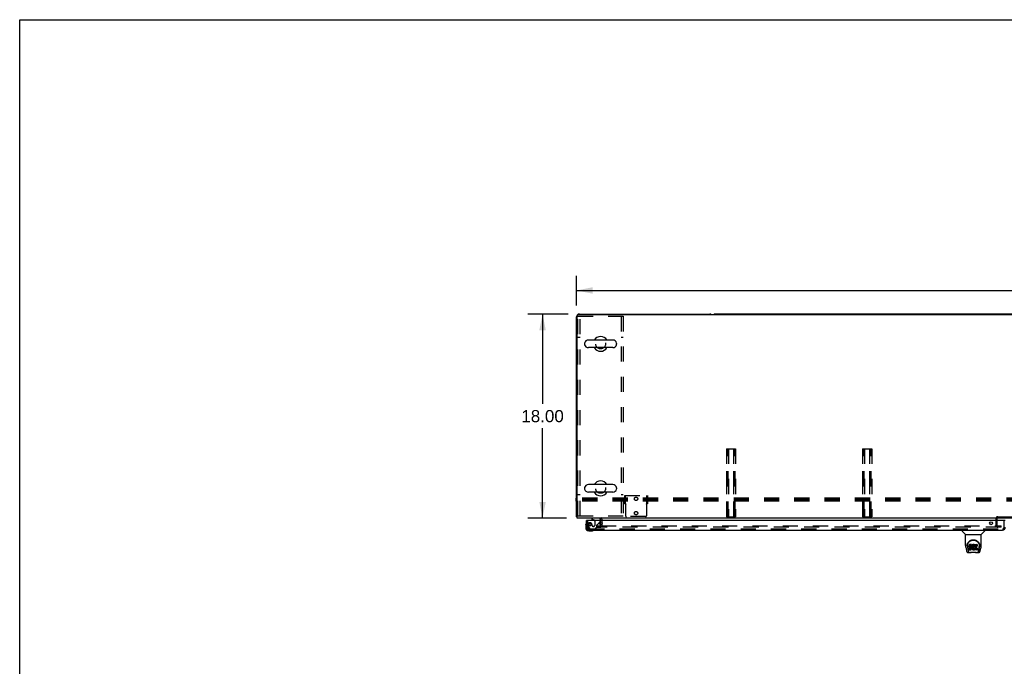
# Model space of a CAD drawing. Header units: inches. Extents: x 0 to 243, y 0 to 157.
# Tile 49 of 69: x 0 to 87, y 100 to 157. Entities that reach past the tile are written whole.
import ezdxf

# ---------------------------------------------------------------- set-up
doc = ezdxf.new("R2010")
doc.units = ezdxf.units.IN
doc.header["$LTSCALE"] = 13.357143
doc.header["$MEASUREMENT"] = 0
doc.linetypes.add('HIDDEN', pattern=[0.2, 0.1, -0.1])
doc.layers.get('0').update_dxf_attribs({"linetype": 'CONTINUOUS'})
for name, color, linetype in [('DEFAULT_2', 8, 'HIDDEN'), ('DIMENSIONS', 7, 'CONTINUOUS'), ('DOOR_3_ASSEMBLY', 7, 'CONTINUOUS')]:
    doc.layers.add(name, color=color, linetype=linetype)
doc.styles.get("Standard").update_dxf_attribs({"font": 'arial.ttf'})
doc.dimstyles.new('DIMSTYLE_1', dxfattribs={"dimtxt": 1.071429, "dimasz": 1.428571, "dimexe": 0.09, "dimexo": 0.07, "dimgap": 0.0375, "dimtad": 0, "dimtih": 1, "dimtoh": 1, "dimzin": 4, "dimdsep": 46, "dimtxsty": 'Standard', "dimblk": '_FILLED', "dimblk1": '_FILLED', "dimblk2": '_FILLED', "dimcen": 0.09, "dimazin": 1, "dimtfac": 1, "dimtdec": 3, "dimtofl": 0, "dimtmove": 0, "dimatfit": 3, "dimldrblk": '_FILLED', "dimfxl": 0, "dimtolj": 1, "dimtzin": 4, "dimarcsym": 0})

# ---------------------------------------------------------------- blocks, each defined once
blk = doc.blocks.new('_FILLED')
at = {"color": 0, "linetype": 'ByBlock'}
blk.add_solid([(0, 0), (-1, 0.2), (-1, -0.2)], dxfattribs=at)
blk = doc.blocks.new('*D1')
at = {"layer": 'DIMENSIONS', "color": 2, "linetype": 'Continuous'}
for p, q in [((49.109, 131.917), (49.109, 134.537)), ((167.109, 131.917), (167.109, 134.537)), ((49.109, 133.251), (105.286, 133.251)), ((167.109, 133.251), (110.933, 133.251))]:
    blk.add_line(p, q, dxfattribs=at)
at = {"layer": 'DIMENSIONS', "color": 2, "linetype": 'Continuous', "xscale": 1.4285714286, "yscale": 1.4285714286, "zscale": 1.4285714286, "rotation": 180}
blk.add_blockref('_FILLED', (49.109, 133.251), dxfattribs=at)
at = {"layer": 'DIMENSIONS', "color": 2, "linetype": 'Continuous', "xscale": 1.4285714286, "yscale": 1.4285714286, "zscale": 1.4285714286}
blk.add_blockref('_FILLED', (167.109, 133.251), dxfattribs=at)
at = {"layer": 'DIMENSIONS', "color": 2, "linetype": 'Continuous', "insert": (108.109, 133.787), "char_height": 1.0714, "width": 4.57647, "attachment_point": 2, "line_spacing_factor": 0.9}
blk.add_mtext('118.00', dxfattribs=at)
blk = doc.blocks.new('*D2')
at = {"layer": 'DIMENSIONS', "color": 2, "linetype": 'Continuous'}
for p, q in [((48.359, 131.167), (44.829, 131.167)), ((46.115, 131.167), (46.115, 123.238)), ((46.115, 113.167), (46.115, 121.095)), ((48.234, 113.167), (44.829, 113.167))]:
    blk.add_line(p, q, dxfattribs=at)
at = {"layer": 'DIMENSIONS', "color": 2, "linetype": 'Continuous', "xscale": 1.4285714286, "yscale": 1.4285714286, "zscale": 1.4285714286}
for p, rotation in [((46.115, 131.167), 90), ((46.115, 113.167), 270)]:
    blk.add_blockref('_FILLED', p, dxfattribs=dict(at, rotation=rotation))
at = {"layer": 'DIMENSIONS', "color": 2, "linetype": 'Continuous', "insert": (46.115, 122.702), "char_height": 1.0714, "width": 3.74403, "attachment_point": 2, "line_spacing_factor": 0.9}
blk.add_mtext('18.00', dxfattribs=at)

msp = doc.modelspace()

# ---------------------------------------------------------------- linework, layer by layer
at = {"color": 7, "linetype": 'Continuous'}
for p, q in [((0, 0), (0, 157.1429)), ((0, 157.1429), (242.8571, 157.1429)), ((49.3595, 131.1667), (60.8595, 131.1667)), ((107.8595, 131.1667), (61.3595, 131.1667)), ((49.1095, 113.2917), (49.1095, 130.9167)), ((49.172, 113.1667), (49.172, 131.0417)), ((166.922, 131.1042), (49.2345, 131.1042)), ((49.8245, 128.5799), (49.8245, 128.5036)), ((52.3145, 128.8759), (50.1545, 128.8759)), ((52.6445, 128.5799), (52.6445, 128.5036)), ((52.3145, 128.2076), (50.1545, 128.2076)), ((49.8245, 115.8299), (49.8245, 115.7536)), ((52.3145, 116.1259), (50.1545, 116.1259)), ((52.6445, 115.8299), (52.6445, 115.7536)), ((49.079, 114.6662), (49.079, 114.9278)), ((49.1095, 114.9278), (49.079, 114.9278)), ((49.1095, 114.9152), (49.079, 114.9152)), ((49.1095, 114.7844), (49.079, 114.7844)), ((49.1095, 114.6662), (49.079, 114.6662)), ((52.3145, 115.4576), (50.1545, 115.4576)), ((49.1095, 113.2917), (49.172, 113.2917)), ((167.047, 113.1667), (49.172, 113.1667)), ((51.2345, 112.9627), (51.2345, 113.0417)), ((51.2345, 112.5797), (51.2345, 112.8457))]:
    msp.add_line(p, q, dxfattribs=at)
for points in [[(49.1408, 113.2696), (49.1334, 113.2723), (49.13, 113.2736), (49.1269, 113.2749), (49.124, 113.2762), (49.1212, 113.2775), (49.1187, 113.2789), (49.1164, 113.2804), (49.1145, 113.2819), (49.113, 113.2834), (49.1117, 113.2849), (49.1107, 113.2865), (49.11, 113.2882), (49.1096, 113.2899), (49.1095, 113.2917)], [(49.1701, 113.2535), (49.168, 113.2557), (49.1656, 113.2577), (49.1627, 113.2597), (49.1595, 113.2616), (49.1561, 113.2634), (49.1523, 113.2651), (49.1485, 113.2667), (49.1446, 113.2682), (49.1408, 113.2696)]]:
    msp.add_lwpolyline(points, dxfattribs=at)
for centre, radius, start, end in [((49.3595, 130.9167), 0.25, 90, 180), ((60.8595, 130.9167), 0.25, 48.595963, 90), ((61.3595, 130.9167), 0.25, 90, 131.404037), ((49.2345, 131.0417), 0.0625, 90, 180), ((49.9814, 128.5799), 0.157, 167.571623, 180), ((50.1545, 128.5417), 0.3342, 90, 167.571623), ((51.2345, 128.5417), 0.655, 30.676047, 149.323953), ((52.3145, 128.5417), 0.3342, 12.428377, 90), ((52.4875, 128.5799), 0.157, 0, 12.428377), ((49.9814, 128.5036), 0.157, 180, 192.428377), ((50.1545, 128.5417), 0.3342, 192.428377, 270), ((51.2345, 128.5417), 0.655, 210.674042, 329.325958), ((52.3145, 128.5417), 0.3342, 270, 347.571623), ((52.4875, 128.5036), 0.157, 347.571623, 360), ((51.2345, 115.7917), 0.655, 30.676047, 149.323953), ((49.9814, 115.8299), 0.157, 167.571623, 180), ((49.9814, 115.7536), 0.157, 180, 192.428377), ((50.1545, 115.7917), 0.3342, 90, 167.571623), ((50.1545, 115.7917), 0.3342, 192.428377, 270), ((52.3145, 115.7917), 0.3342, 12.428377, 90), ((52.3145, 115.7917), 0.3342, 270, 347.571623), ((52.4875, 115.8299), 0.157, 0, 12.428377), ((52.4875, 115.7536), 0.157, 347.571623, 360), ((51.2345, 115.7917), 0.655, 210.674042, 329.325958), ((49.3595, 113.4167), 0.25, 220.76087, 221.393159), ((51.1095, 113.0417), 0.125, 0, 90)]:
    msp.add_arc(centre, radius, start, end, dxfattribs=at)
at = {"layer": 'DEFAULT_2', "color": 8, "linetype": 'HIDDEN'}
for p, q in [((49.2345, 113.3542), (49.2345, 130.9792)), ((49.2345, 130.9792), (53.2345, 130.9792)), ((49.4215, 113.3542), (49.4215, 130.9792)), ((53.0475, 130.9792), (53.0475, 113.3542)), ((53.2345, 130.9792), (53.2345, 113.3542)), ((49.4215, 129.1042), (49.2345, 129.1042)), ((53.2345, 129.1042), (53.0475, 129.1042)), ((62.3282, 119.2917), (62.3282, 113.2917)), ((62.3282, 119.2917), (63.1407, 119.2917)), ((62.3682, 113.2917), (62.3682, 119.2917)), ((62.4757, 113.2917), (62.4757, 119.2917)), ((62.5157, 119.2917), (62.5157, 113.2917)), ((62.9532, 119.2917), (62.9532, 113.2917)), ((62.9932, 113.2917), (62.9932, 119.2917)), ((63.1007, 113.2917), (63.1007, 119.2917)), ((63.1407, 119.2917), (63.1407, 113.2917)), ((74.3282, 119.2917), (74.3282, 113.2917)), ((74.3282, 119.2917), (75.1407, 119.2917)), ((74.3682, 113.2917), (74.3682, 119.2917)), ((74.4757, 113.2917), (74.4757, 119.2917)), ((74.5157, 119.2917), (74.5157, 113.2917)), ((74.9532, 119.2917), (74.9532, 113.2917)), ((74.9932, 113.2917), (74.9932, 119.2917)), ((75.1007, 113.2917), (75.1007, 119.2917)), ((75.1407, 119.2917), (75.1407, 113.2917)), ((131.0975, 114.8095), (49.079, 114.8095)), ((131.0975, 114.6787), (49.079, 114.6787)), ((131.0975, 114.9278), (49.1095, 114.9278)), ((131.0975, 114.9152), (49.1095, 114.9152)), ((131.0975, 114.7844), (49.1095, 114.7844)), ((131.0975, 114.6662), (49.1095, 114.6662)), ((49.4215, 115.2292), (49.2345, 115.2292)), ((53.2345, 115.2292), (53.0475, 115.2292)), ((53.3595, 114.4217), (53.3595, 115.1717)), ((53.3595, 115.1717), (55.3595, 115.1717)), ((53.3595, 114.9447), (53.4375, 114.9447)), ((53.3595, 114.6487), (53.4375, 114.6487)), ((53.4375, 114.4217), (53.4375, 115.1717)), ((55.2815, 115.1717), (55.2815, 114.4217)), ((55.3595, 114.9447), (55.2815, 114.9447)), ((55.3595, 114.6487), (55.2815, 114.6487)), ((55.3595, 115.1717), (55.3595, 114.4217)), ((53.3595, 114.4217), (53.4105, 114.4217)), ((53.4105, 114.4217), (53.4633, 114.4217)), ((53.4231, 114.4073), (53.4268, 114.4019)), ((53.4345, 114.3915), (53.4345, 113.3817)), ((55.2556, 114.4217), (55.3084, 114.4217)), ((55.2845, 114.3915), (55.2845, 113.3817)), ((55.3595, 114.4217), (55.3084, 114.4217)), ((49.2345, 113.3542), (53.2345, 113.3542)), ((51.2345, 112.8457), (51.2345, 112.9627)), ((51.3595, 112.5417), (51.3595, 113.0417)), ((55.2045, 113.3017), (53.5145, 113.3017)), ((62.3282, 113.2917), (63.1407, 113.2917)), ((74.3282, 113.2917), (75.1407, 113.2917)), ((86.1095, 112.5292), (86.1095, 113.1377)), ((86.2135, 112.5292), (86.2135, 113.1377)), ((86.2635, 113.2917), (89.4555, 113.2917)), ((86.2635, 113.1877), (89.4555, 113.1877)), ((50.922, 112.3542), (50.922, 112.4792)), ((50.922, 112.4792), (51.2383, 112.4792)), ((50.922, 112.3542), (51.2383, 112.3542)), ((51.2345, 112.5417), (51.2345, 112.5797)), ((51.2657, 112.4792), (86.547, 112.4792)), ((86.547, 112.3542), (51.2657, 112.3542)), ((86.547, 112.3542), (86.547, 112.4792))]:
    msp.add_line(p, q, dxfattribs=at)
for points in [[(53.4105, 114.4217), (53.4127, 114.4197), (53.4147, 114.4178), (53.4164, 114.4159), (53.418, 114.4141), (53.4194, 114.4124), (53.4207, 114.4107), (53.4219, 114.409), (53.4231, 114.4073)], [(53.4268, 114.4019), (53.4283, 114.3998), (53.4298, 114.3976), (53.4314, 114.3955), (53.4329, 114.3935), (53.4345, 114.3915)], [(53.4633, 114.4217), (53.4628, 114.4194), (53.462, 114.4171), (53.4611, 114.4151), (53.4599, 114.4131), (53.4584, 114.4111), (53.4567, 114.4092), (53.4549, 114.4075), (53.453, 114.4059), (53.4508, 114.4043), (53.4486, 114.4026), (53.4461, 114.4009), (53.4436, 114.3992), (53.4411, 114.3973), (53.4387, 114.3954), (53.4365, 114.3935), (53.4345, 114.3915)], [(55.2556, 114.4217), (55.2561, 114.4194), (55.2569, 114.4171), (55.2579, 114.415), (55.2591, 114.413), (55.2606, 114.411), (55.2623, 114.4092), (55.2641, 114.4075), (55.266, 114.4059), (55.2681, 114.4043), (55.2704, 114.4026)], [(55.2704, 114.4026), (55.2753, 114.3992), (55.2778, 114.3973), (55.2802, 114.3954), (55.2824, 114.3935), (55.2845, 114.3915)], [(55.2931, 114.4033), (55.2915, 114.401), (55.2898, 114.3986), (55.288, 114.3961), (55.2862, 114.3938), (55.2845, 114.3915)], [(55.3084, 114.4217), (55.3059, 114.4194), (55.3037, 114.4172), (55.3018, 114.4151), (55.3001, 114.4131), (55.2986, 114.4112), (55.2972, 114.4092), (55.2959, 114.4074), (55.2931, 114.4033)]]:
    msp.add_lwpolyline(points, dxfattribs=at)
for centre, radius in [((51.2345, 128.5417), 0.4375), ((51.2345, 115.7917), 0.4375), ((54.3595, 114.8717), 0.148), ((54.3595, 113.6117), 0.148)]:
    msp.add_circle(centre, radius, dxfattribs=at)
for centre, radius, start, end in [((51.1095, 113.0417), 0.25, 0, 49.23913), ((53.5145, 113.3817), 0.08, 180, 270), ((55.2045, 113.3817), 0.08, 270, 360), ((86.2635, 113.1377), 0.154, 90, 180), ((86.2635, 113.1377), 0.05, 90, 180), ((51.172, 112.5417), 0.1875, 270, 360), ((51.172, 112.5417), 0.0625, 270, 360), ((86.2635, 112.5292), 0.154, 180, 270), ((86.2635, 112.5292), 0.05, 180, 270)]:
    msp.add_arc(centre, radius, start, end, dxfattribs=at)
at = {"layer": 'DOOR_3_ASSEMBLY', "color": 3, "linetype": 'Continuous'}
for p, q in [((49.9845, 112.3552), (49.9845, 112.9627)), ((86.902, 112.9627), (50.0045, 112.9627)), ((50.231, 112.1087), (86.6755, 112.1087))]:
    msp.add_line(p, q, dxfattribs=at)
at = {"layer": 'DOOR_3_ASSEMBLY', "color": 7, "linetype": 'Continuous'}
for p, q in [((50.0045, 112.9627), (49.9845, 112.9627)), ((50.4265, 113.1667), (50.4265, 113.1277)), ((50.4265, 113.1277), (50.6646, 112.9897)), ((51.2135, 112.9627), (51.2135, 113.0097)), ((49.9245, 112.5681), (49.9274, 112.606)), ((49.9245, 112.5681), (49.9245, 112.3117)), ((49.9711, 112.7036), (49.9695, 112.697)), ((49.9845, 112.3552), (49.9845, 112.3117)), ((50.1875, 112.0487), (50.4438, 112.0487)), ((50.4817, 112.0516), (50.4438, 112.0487)), ((50.5727, 112.0937), (50.5794, 112.0954)), ((51.1036, 112.7358), (51.1842, 112.8164)), ((83.1055, 112.1087), (83.1055, 112.0463)), ((85.1134, 112.1087), (85.1134, 112.0463)), ((83.4147, 111.7208), (83.1171, 112.0185)), ((83.4205, 110.743), (83.4205, 111.715)), ((83.4205, 111.715), (84.7984, 111.715)), ((84.7984, 110.7438), (84.7984, 111.715)), ((84.8042, 111.7208), (85.1019, 112.0185)), ((83.4356, 110.6001), (83.5007, 110.2948)), ((83.5457, 110.7742), (83.5446, 110.7111)), ((83.5825, 110.7013), (83.5825, 110.678)), ((83.5917, 110.5802), (83.649, 110.2873)), ((83.7251, 110.7466), (83.7234, 110.723)), ((83.7234, 110.6562), (83.7234, 110.723)), ((83.7251, 110.6798), (83.7234, 110.6562)), ((83.7234, 110.6562), (83.7241, 110.6323)), ((83.7241, 110.6323), (83.7281, 110.6088)), ((83.7303, 110.77), (83.7251, 110.7466)), ((83.7251, 110.6798), (83.7251, 110.7466)), ((83.7303, 110.7032), (83.7251, 110.6798)), ((83.7259, 110.3703), (83.7259, 110.512)), ((83.7281, 110.6088), (83.7364, 110.5865)), ((83.7396, 110.7925), (83.7303, 110.77)), ((83.7303, 110.7032), (83.7303, 110.77)), ((83.7396, 110.7257), (83.7303, 110.7032)), ((83.7896, 110.4502), (83.7303, 110.4497)), ((83.7896, 110.517), (83.7305, 110.5165)), ((83.7305, 110.4497), (83.7305, 110.5165)), ((83.7307, 110.3655), (83.8747, 110.3655)), ((83.7364, 110.5865), (83.7492, 110.5663)), ((83.7532, 110.8122), (83.7396, 110.7925)), ((83.7396, 110.7257), (83.7396, 110.7925)), ((83.7532, 110.7454), (83.7396, 110.7257)), ((83.7492, 110.5663), (83.7656, 110.549)), ((83.7618, 110.8202), (83.7532, 110.8122)), ((83.7532, 110.7454), (83.7532, 110.8122)), ((83.7618, 110.7533), (83.7532, 110.7454)), ((83.7714, 110.8267), (83.7618, 110.8202)), ((83.7618, 110.7533), (83.7618, 110.8202)), ((83.7714, 110.7599), (83.7618, 110.7533)), ((83.7656, 110.549), (83.7854, 110.5359)), ((83.793, 110.8364), (83.7714, 110.8267)), ((83.7714, 110.7599), (83.7714, 110.8267)), ((83.793, 110.7696), (83.7714, 110.7599)), ((83.7854, 110.5359), (83.7966, 110.5317)), ((83.8505, 110.5173), (83.7896, 110.517)), ((83.7896, 110.4502), (83.7896, 110.517)), ((83.8505, 110.4505), (83.7896, 110.4502)), ((83.8164, 110.8438), (83.793, 110.8364)), ((83.793, 110.7696), (83.793, 110.8364)), ((83.8164, 110.777), (83.793, 110.7696)), ((83.7944, 110.6445), (83.7951, 110.6595)), ((83.7951, 110.6369), (83.7944, 110.6445)), ((83.7951, 110.6595), (83.7971, 110.6745)), ((83.7951, 110.6369), (83.7951, 110.6595)), ((83.7974, 110.6298), (83.7951, 110.6369)), ((83.7966, 110.5317), (83.8083, 110.5297)), ((83.7971, 110.6745), (83.8003, 110.6812)), ((83.7974, 110.6298), (83.7974, 110.6745)), ((83.8019, 110.6238), (83.7974, 110.6298)), ((83.8003, 110.6812), (83.806, 110.6861)), ((83.8019, 110.6238), (83.8019, 110.6826)), ((83.8081, 110.6193), (83.8019, 110.6238)), ((83.806, 110.6861), (83.8204, 110.6905)), ((83.8081, 110.6861), (83.8075, 110.6865)), ((83.8081, 110.6193), (83.8081, 110.6861)), ((83.8225, 110.6821), (83.8081, 110.6861)), ((83.8225, 110.6153), (83.8081, 110.6193)), ((83.8083, 110.5297), (83.8558, 110.5292)), ((83.8164, 110.777), (83.8164, 110.8438)), ((83.956, 110.8438), (83.8164, 110.8438)), ((83.956, 110.777), (83.8164, 110.777)), ((83.8204, 110.6905), (83.8352, 110.6917)), ((83.8465, 110.6829), (83.8225, 110.6821)), ((83.8225, 110.6153), (83.8225, 110.6821)), ((83.8465, 110.6161), (83.8225, 110.6153)), ((83.8352, 110.6917), (83.9481, 110.6917)), ((83.8465, 110.6161), (83.8465, 110.6829)), ((83.8705, 110.6817), (83.8465, 110.6829)), ((83.8705, 110.6148), (83.8465, 110.6161)), ((83.8657, 110.5185), (83.8505, 110.5173)), ((83.8505, 110.4505), (83.8505, 110.5173)), ((83.8657, 110.4517), (83.8505, 110.4505)), ((83.8558, 110.5292), (83.8633, 110.5285)), ((83.8633, 110.5285), (83.8703, 110.5261)), ((83.8721, 110.5219), (83.8657, 110.5185)), ((83.8657, 110.4517), (83.8657, 110.5185)), ((83.8721, 110.4551), (83.8657, 110.4517)), ((83.8703, 110.5261), (83.8763, 110.5215)), ((83.8705, 110.6148), (83.8705, 110.6817)), ((83.894, 110.6766), (83.8705, 110.6817)), ((83.894, 110.6098), (83.8705, 110.6148)), ((83.8737, 110.5235), (83.8721, 110.5219)), ((83.8721, 110.4551), (83.8721, 110.5219)), ((83.8776, 110.4604), (83.8721, 110.4551)), ((83.8747, 110.3655), (83.8867, 110.3671)), ((83.8763, 110.5215), (83.8813, 110.5156)), ((83.8776, 110.4604), (83.8776, 110.52)), ((83.8869, 110.4724), (83.8776, 110.4604)), ((83.8813, 110.5156), (83.8878, 110.502)), ((83.8867, 110.3671), (83.8978, 110.3711)), ((83.8869, 110.4724), (83.8869, 110.5039)), ((83.8894, 110.4793), (83.8869, 110.4724)), ((83.8878, 110.502), (83.8902, 110.4869)), ((83.8894, 110.4793), (83.8894, 110.4916)), ((83.8902, 110.4869), (83.8894, 110.4793)), ((83.894, 110.6098), (83.894, 110.6766)), ((83.9049, 110.6717), (83.894, 110.6766)), ((83.9049, 110.6049), (83.894, 110.6098)), ((83.8978, 110.3711), (83.9177, 110.3849)), ((83.9049, 110.6049), (83.9049, 110.6717)), ((83.9147, 110.6649), (83.9049, 110.6717)), ((83.9147, 110.598), (83.9049, 110.6049)), ((83.9147, 110.598), (83.9147, 110.6649)), ((83.932, 110.648), (83.9147, 110.6649)), ((83.932, 110.5812), (83.9147, 110.598)), ((83.9177, 110.3849), (83.9347, 110.4018)), ((83.932, 110.5812), (83.932, 110.648)), ((83.945, 110.628), (83.932, 110.648)), ((83.945, 110.5612), (83.932, 110.5812)), ((83.9347, 110.4018), (83.9414, 110.4118)), ((83.9414, 110.4118), (83.9467, 110.4225)), ((83.945, 110.5612), (83.945, 110.628)), ((83.9545, 110.6058), (83.945, 110.628)), ((83.9545, 110.539), (83.945, 110.5612)), ((83.9467, 110.4225), (83.9554, 110.4449)), ((83.9481, 110.6917), (83.9537, 110.6922)), ((83.9537, 110.6922), (83.9555, 110.6975)), ((83.9545, 110.539), (83.9545, 110.6058)), ((83.9555, 110.602), (83.9545, 110.6058)), ((83.9607, 110.5159), (83.9545, 110.539)), ((83.9554, 110.4449), (83.9616, 110.4681)), ((83.9555, 110.6975), (83.9567, 110.7104)), ((83.9601, 110.6798), (83.9555, 110.6354)), ((83.9555, 110.5686), (83.9555, 110.6354)), ((83.9601, 110.613), (83.9555, 110.5686)), ((83.9555, 110.5686), (83.9564, 110.5464)), ((83.9577, 110.8009), (83.956, 110.8438)), ((83.956, 110.777), (83.956, 110.8438)), ((83.9577, 110.7341), (83.956, 110.777)), ((83.9564, 110.5464), (83.9596, 110.5243)), ((83.9567, 110.7104), (83.9577, 110.7341)), ((83.9577, 110.7341), (83.9577, 110.8009)), ((83.9596, 110.5243), (83.9641, 110.5024)), ((83.9643, 110.7017), (83.9601, 110.6798)), ((83.9601, 110.613), (83.9601, 110.6798)), ((83.9643, 110.6349), (83.9601, 110.613)), ((83.9632, 110.492), (83.9607, 110.5159)), ((83.9616, 110.4681), (83.9632, 110.492)), ((83.9632, 110.492), (83.9632, 110.5066)), ((83.9641, 110.5024), (83.9712, 110.4813)), ((83.9703, 110.7231), (83.9643, 110.7017)), ((83.9643, 110.6349), (83.9643, 110.7017)), ((83.9703, 110.6563), (83.9643, 110.6349)), ((83.9789, 110.7437), (83.9703, 110.7231)), ((83.9703, 110.6563), (83.9703, 110.7231)), ((83.9789, 110.6769), (83.9703, 110.6563)), ((83.9712, 110.4813), (83.9925, 110.442)), ((83.9897, 110.7633), (83.9789, 110.7437)), ((83.9789, 110.6769), (83.9789, 110.7437)), ((83.9897, 110.6964), (83.9789, 110.6769)), ((84.0026, 110.7814), (83.9897, 110.7633)), ((83.9897, 110.6964), (83.9897, 110.7633)), ((84.0026, 110.7146), (83.9897, 110.6964)), ((83.9925, 110.442), (84.0051, 110.4236)), ((84.0173, 110.7981), (84.0026, 110.7814)), ((84.0026, 110.7146), (84.0026, 110.7814)), ((84.0173, 110.7313), (84.0026, 110.7146)), ((84.0051, 110.4236), (84.0198, 110.407)), ((84.0336, 110.8134), (84.0173, 110.7981)), ((84.0173, 110.7313), (84.0173, 110.7981)), ((84.0336, 110.7466), (84.0173, 110.7313)), ((84.0198, 110.407), (84.0363, 110.392)), ((84.0257, 110.5843), (84.0249, 110.5573)), ((84.0249, 110.5573), (84.0262, 110.5441)), ((84.0289, 110.611), (84.0257, 110.5843)), ((84.0262, 110.5441), (84.0262, 110.5843)), ((84.0262, 110.5441), (84.0293, 110.5313)), ((84.028, 110.6036), (84.0293, 110.5981)), ((84.0327, 110.6236), (84.0289, 110.611)), ((84.0293, 110.5313), (84.0293, 110.5981)), ((84.0293, 110.5981), (84.0395, 110.5733)), ((84.0293, 110.5313), (84.0395, 110.5065)), ((84.0385, 110.6355), (84.0327, 110.6236)), ((84.0518, 110.8264), (84.0336, 110.8134)), ((84.0336, 110.7466), (84.0336, 110.8134)), ((84.0518, 110.7596), (84.0336, 110.7466)), ((84.0363, 110.392), (84.0539, 110.3782)), ((84.0526, 110.6587), (84.0385, 110.6355)), ((84.0395, 110.5065), (84.0395, 110.5733)), ((84.0395, 110.5733), (84.0528, 110.5501)), ((84.0395, 110.5065), (84.0528, 110.4833)), ((84.0722, 110.8352), (84.0518, 110.8264)), ((84.0518, 110.7596), (84.0518, 110.8264)), ((84.0722, 110.7684), (84.0518, 110.7596)), ((84.0609, 110.669), (84.0526, 110.6587)), ((84.0528, 110.4833), (84.0528, 110.5501)), ((84.0528, 110.5501), (84.0616, 110.5401)), ((84.0528, 110.4833), (84.0616, 110.4733)), ((84.0539, 110.3782), (84.0637, 110.3731)), ((84.0716, 110.6765), (84.0609, 110.669)), ((84.0616, 110.4733), (84.0616, 110.5401)), ((84.0616, 110.5401), (84.0717, 110.5313)), ((84.0616, 110.4733), (84.0717, 110.4644)), ((84.0637, 110.3731), (84.0742, 110.3695)), ((84.0966, 110.6871), (84.0716, 110.6765)), ((84.0717, 110.4644), (84.0717, 110.5313)), ((84.0717, 110.5313), (84.0828, 110.5239)), ((84.0717, 110.4644), (84.0828, 110.457)), ((84.0941, 110.8401), (84.0722, 110.8352)), ((84.0722, 110.7684), (84.0722, 110.8352)), ((84.0941, 110.7733), (84.0722, 110.7684)), ((84.0742, 110.3695), (84.096, 110.3638)), ((84.0828, 110.457), (84.0828, 110.5239)), ((84.0828, 110.5239), (84.0952, 110.519)), ((84.0828, 110.457), (84.0952, 110.4522)), ((84.1162, 110.8423), (84.0941, 110.8401)), ((84.0941, 110.7733), (84.0941, 110.8401)), ((84.1162, 110.7755), (84.0941, 110.7733)), ((84.0952, 110.4522), (84.0952, 110.519)), ((84.0952, 110.519), (84.1084, 110.5167)), ((84.0952, 110.4522), (84.1084, 110.4499)), ((84.096, 110.3638), (84.118, 110.3613)), ((84.1094, 110.6904), (84.0966, 110.6871)), ((84.1084, 110.4499), (84.1084, 110.5167)), ((84.1084, 110.5167), (84.1218, 110.5162)), ((84.1084, 110.4499), (84.1218, 110.4494)), ((84.1227, 110.6902), (84.1094, 110.6904)), ((84.1162, 110.7755), (84.1162, 110.8423)), ((84.1162, 110.8423), (84.1387, 110.8419)), ((84.1387, 110.7751), (84.1162, 110.7755)), ((84.118, 110.3613), (84.1402, 110.3645)), ((84.1218, 110.5162), (84.135, 110.5181)), ((84.1218, 110.4494), (84.1218, 110.5162)), ((84.1218, 110.4494), (84.135, 110.4513)), ((84.1359, 110.687), (84.1227, 110.6902)), ((84.135, 110.5181), (84.1477, 110.5222)), ((84.135, 110.4513), (84.135, 110.5181)), ((84.135, 110.4513), (84.1477, 110.4554)), ((84.1483, 110.6821), (84.1359, 110.687)), ((84.1387, 110.7751), (84.1387, 110.8419)), ((84.1499, 110.8402), (84.1387, 110.8419)), ((84.1499, 110.7734), (84.1387, 110.7751)), ((84.1402, 110.3645), (84.1614, 110.3712)), ((84.1477, 110.5222), (84.1599, 110.5277)), ((84.1477, 110.4554), (84.1477, 110.5222)), ((84.1477, 110.4554), (84.1599, 110.4609)), ((84.1499, 110.7734), (84.1499, 110.8402)), ((84.1604, 110.8368), (84.1499, 110.8402)), ((84.1604, 110.77), (84.1499, 110.7734)), ((84.1805, 110.7528), (84.1543, 110.6846)), ((84.1599, 110.5277), (84.1709, 110.5351)), ((84.1599, 110.4609), (84.1599, 110.5277)), ((84.1599, 110.4609), (84.1709, 110.4683)), ((84.1604, 110.77), (84.1604, 110.8368)), ((84.179, 110.8248), (84.1604, 110.8368)), ((84.179, 110.7579), (84.1604, 110.77)), ((84.1614, 110.3712), (84.1804, 110.3828)), ((84.1709, 110.5351), (84.1709, 110.4683)), ((84.1774, 110.5341), (84.1892, 110.5166)), ((84.1774, 110.4673), (84.1892, 110.4497)), ((84.179, 110.8248), (84.179, 110.7579)), ((84.1804, 110.3828), (84.1806, 110.3829)), ((84.1911, 110.3829), (84.1806, 110.3829)), ((84.1807, 110.8212), (84.1807, 110.7544)), ((84.1892, 110.4497), (84.1892, 110.8417)), ((84.1892, 110.8417), (84.426, 110.8417)), ((84.1892, 110.7749), (84.426, 110.7749)), ((84.1911, 110.37), (84.1911, 110.3829)), ((84.4267, 110.3655), (84.1956, 110.3655)), ((84.2593, 110.6871), (84.2593, 110.6197)), ((84.2606, 110.5286), (84.2606, 110.4511)), ((84.426, 110.6916), (84.2638, 110.6916)), ((84.2638, 110.682), (84.3951, 110.682)), ((84.2638, 110.6152), (84.3951, 110.6152)), ((84.3951, 110.5331), (84.2651, 110.5331)), ((84.2651, 110.5134), (84.4267, 110.5134)), ((84.2651, 110.4466), (84.4267, 110.4466)), ((84.3996, 110.6775), (84.3996, 110.5376)), ((84.4305, 110.8372), (84.4305, 110.6961)), ((84.4312, 110.5089), (84.4312, 110.37)), ((84.5699, 110.2873), (84.6266, 110.5771)), ((84.6112, 110.3227), (84.6639, 110.5929)), ((84.6267, 110.5772), (84.6274, 110.581)), ((84.6732, 110.7741), (84.6743, 110.7111)), ((84.6803, 110.688), (84.6803, 110.6885)), ((84.7183, 110.2948), (84.7833, 110.6001)), ((83.6246, 110.1402), (83.8516, 110.1402)), ((83.6666, 110.219), (83.6593, 110.219)), ((83.6651, 110.2232), (83.6685, 110.2134)), ((83.6688, 110.2127), (83.6685, 110.2134)), ((83.7112, 110.1402), (83.7099, 110.1402)), ((83.826, 110.1402), (83.8465, 110.1408)), ((83.826, 110.1402), (83.8482, 110.1408)), ((83.8713, 110.1205), (83.8509, 110.1409)), ((84.3477, 110.1205), (83.8713, 110.1205)), ((84.3164, 110.1449), (84.3439, 110.1425)), ((84.3477, 110.1205), (84.3681, 110.1409)), ((84.3673, 110.1402), (84.5942, 110.1402)), ((84.509, 110.1402), (84.5077, 110.1402)), ((84.5502, 110.2127), (84.5504, 110.2134)), ((84.5504, 110.2134), (84.5538, 110.2232)), ((84.5596, 110.219), (84.5524, 110.219))]:
    msp.add_line(p, q, dxfattribs=at)
at = {"layer": 'DOOR_3_ASSEMBLY', "color": 8, "linetype": 'HIDDEN'}
for p, q in [((50.0885, 112.9627), (50.0885, 112.3552)), ((50.7145, 112.9032), (50.7145, 112.5237)), ((51.2135, 112.8871), (51.2135, 112.9627)), ((86.818, 112.3552), (86.818, 112.9627)), ((50.1631, 112.4115), (50.2645, 112.2673)), ((50.231, 112.2127), (86.6755, 112.2127)), ((50.3291, 112.2337), (50.7805, 112.2337)), ((50.6165, 112.4257), (50.5835, 112.4257)), ((50.7805, 112.2337), (50.9065, 112.3597)), ((50.9065, 112.3597), (50.9065, 112.5387)), ((50.965, 112.5972), (51.1036, 112.7358))]:
    msp.add_line(p, q, dxfattribs=at)
at = {"layer": 'DOOR_3_ASSEMBLY', "color": 7, "linetype": 'Continuous'}
for points in [[(83.5388, 110.7011), (83.5413, 110.7436), (83.5488, 110.7956), (83.5605, 110.8445), (83.5758, 110.8906), (83.5943, 110.934), (83.6158, 110.9748), (83.6402, 111.0131), (83.6672, 111.049), (83.6968, 111.0825), (83.7288, 111.1135), (83.7631, 111.1419), (83.7997, 111.1676), (83.8387, 111.1906), (83.8797, 111.2106), (83.9227, 111.2275), (83.9674, 111.2409), (84.0133, 111.2507), (84.0602, 111.2568), (84.1076, 111.2589), (84.155, 111.2571), (84.2018, 111.2514), (84.2477, 111.2419), (84.2924, 111.2288), (84.3355, 111.2123), (84.3766, 111.1926), (84.4157, 111.1699), (84.4525, 111.1444), (84.4871, 111.1162), (84.5193, 111.0855), (84.5491, 111.0522), (84.5764, 111.0165), (84.601, 110.9784), (84.6228, 110.9379), (84.6416, 110.8949), (84.6572, 110.8491), (84.6692, 110.8005), (84.6771, 110.7488), (84.6802, 110.7011)], [(83.5825, 110.7013), (83.5829, 110.7213), (83.5844, 110.7456), (83.587, 110.7697), (83.5907, 110.7935), (83.5954, 110.817), (83.6012, 110.8401), (83.6079, 110.8628), (83.6156, 110.885), (83.6242, 110.9066), (83.6336, 110.9276), (83.6438, 110.9479), (83.6548, 110.9675), (83.6663, 110.9863), (83.6785, 111.0044), (83.6912, 111.0217), (83.7044, 111.0383), (83.718, 111.054), (83.7321, 111.069), (83.7464, 111.0832), (83.7611, 111.0966), (83.7761, 111.1094), (83.7914, 111.1213), (83.8068, 111.1326), (83.8224, 111.1431), (83.8381, 111.153), (83.854, 111.1621), (83.8698, 111.1706)], [(83.8698, 111.1706), (83.8857, 111.1783), (83.9016, 111.1855), (83.9175, 111.192), (83.9335, 111.1979), (83.9494, 111.2033), (83.9653, 111.2081), (83.9813, 111.2124), (83.9972, 111.2161), (84.0132, 111.2193), (84.0291, 111.2221), (84.0451, 111.2243), (84.061, 111.226), (84.0769, 111.2272), (84.0928, 111.228), (84.1087, 111.2282), (84.1247, 111.228), (84.1406, 111.2273), (84.1565, 111.2261), (84.1725, 111.2244), (84.1885, 111.2223), (84.2044, 111.2196), (84.2204, 111.2164), (84.2363, 111.2127), (84.2523, 111.2085), (84.2683, 111.2037), (84.2843, 111.1984), (84.3003, 111.1924), (84.3164, 111.1859), (84.3324, 111.1787)], [(84.3324, 111.1787), (84.3483, 111.171), (84.3642, 111.1625), (84.38, 111.1535), (84.3957, 111.1437), (84.4113, 111.1332), (84.4267, 111.122), (84.4419, 111.1101), (84.4569, 111.0974), (84.4717, 111.084), (84.4862, 111.0697), (84.5003, 111.0546), (84.5141, 111.0388), (84.5274, 111.0222), (84.5402, 111.0048), (84.5524, 110.9866), (84.564, 110.9678), (84.575, 110.9481), (84.5852, 110.9279), (84.5946, 110.9069), (84.6032, 110.8854), (84.6109, 110.8633), (84.6176, 110.8406), (84.6234, 110.8174), (84.6282, 110.7939), (84.6319, 110.77), (84.6345, 110.7458), (84.636, 110.7215), (84.6364, 110.7013)], [(83.4205, 110.743), (83.421, 110.7164), (83.424, 110.6741), (83.4296, 110.632), (83.4356, 110.6001)], [(83.5007, 110.2948), (83.5041, 110.2799), (83.5096, 110.2589), (83.5154, 110.2404), (83.5216, 110.2239), (83.5283, 110.2091), (83.5357, 110.1957), (83.544, 110.1835), (83.5534, 110.1723), (83.5643, 110.1623), (83.5767, 110.1536), (83.5905, 110.1469), (83.6054, 110.1424), (83.6208, 110.1403), (83.6246, 110.1402)], [(83.5386, 110.688), (83.5386, 110.6927), (83.5388, 110.701)], [(83.5825, 110.678), (83.5828, 110.6619), (83.5844, 110.6336), (83.5876, 110.6054), (83.5917, 110.5802)], [(83.649, 110.2873), (83.6514, 110.2758), (83.6544, 110.262), (83.6577, 110.2486), (83.6613, 110.2357), (83.6651, 110.2232)], [(83.7303, 110.5165), (83.7299, 110.5165), (83.7295, 110.5164), (83.729, 110.5163), (83.7286, 110.5161), (83.7282, 110.5159), (83.7278, 110.5157), (83.7274, 110.5154), (83.7271, 110.5151), (83.7267, 110.5147), (83.7265, 110.5142), (83.7262, 110.5137), (83.726, 110.5132), (83.7259, 110.5126), (83.7259, 110.512)], [(83.7303, 110.4497), (83.7299, 110.4497), (83.7295, 110.4496), (83.729, 110.4495), (83.7286, 110.4493), (83.7282, 110.4491), (83.7278, 110.4489), (83.7274, 110.4486), (83.7271, 110.4482), (83.7267, 110.4478), (83.7265, 110.4474), (83.7262, 110.4469), (83.726, 110.4464), (83.7259, 110.4458), (83.7259, 110.4452)], [(84.5538, 110.2232), (84.5576, 110.2357), (84.5612, 110.2486), (84.5645, 110.262), (84.5676, 110.2758), (84.5699, 110.2873)], [(84.5942, 110.1402), (84.6088, 110.1415), (84.6221, 110.1446), (84.6347, 110.1496), (84.6464, 110.1562), (84.6569, 110.1642), (84.6663, 110.1731), (84.6746, 110.183), (84.6819, 110.1936), (84.6886, 110.2051), (84.6947, 110.2177), (84.7003, 110.2315), (84.7056, 110.2468), (84.7107, 110.2637), (84.7155, 110.2826), (84.7183, 110.2948)], [(84.6274, 110.581), (84.6279, 110.5841), (84.6285, 110.5872), (84.629, 110.5901), (84.6295, 110.5931), (84.63, 110.5963), (84.6305, 110.5996), (84.631, 110.603), (84.6315, 110.6065), (84.632, 110.6101), (84.6325, 110.6137), (84.6329, 110.6175), (84.6333, 110.6214), (84.6338, 110.6253), (84.6342, 110.6294), (84.6345, 110.6336), (84.6349, 110.6379), (84.6352, 110.6422), (84.6355, 110.6467), (84.6357, 110.6513), (84.6359, 110.656), (84.6361, 110.6608), (84.6363, 110.6657), (84.6364, 110.6707), (84.6364, 110.6758), (84.6364, 110.7013)], [(84.6802, 110.701), (84.6803, 110.6935), (84.6803, 110.6885)], [(84.7833, 110.6001), (84.7892, 110.6313), (84.7948, 110.6735), (84.7979, 110.7159), (84.7984, 110.7438)], [(83.6688, 110.2127), (83.674, 110.2003), (83.6803, 110.1878), (83.6866, 110.1771), (83.6933, 110.1679), (83.7007, 110.1598), (83.7088, 110.1528), (83.7178, 110.1472), (83.7275, 110.1431), (83.7375, 110.1408), (83.7452, 110.1402)], [(83.8465, 110.1408), (83.8686, 110.1423), (83.892, 110.1445), (83.9166, 110.1472), (83.9424, 110.1501), (83.9692, 110.153), (83.9966, 110.1557), (84.0248, 110.1579), (84.0537, 110.1597), (84.0829, 110.1608), (84.1121, 110.1611), (84.1412, 110.1606), (84.1703, 110.1594), (84.1989, 110.1576), (84.2267, 110.1553), (84.2537, 110.1526), (84.2798, 110.1497), (84.305, 110.1469), (84.3289, 110.1443), (84.3515, 110.1422)], [(83.8482, 110.1408), (83.8748, 110.1425), (83.9022, 110.1449), (83.9304, 110.1478), (83.9592, 110.1507), (83.9883, 110.1534), (84.0179, 110.1558), (84.048, 110.1576), (84.0786, 110.1588), (84.109, 110.1592), (84.1394, 110.1588), (84.1699, 110.1577), (84.2001, 110.1559), (84.2299, 110.1535), (84.2591, 110.1507), (84.3164, 110.1449)], [(84.3439, 110.1425), (84.3705, 110.1408), (84.3929, 110.1402)], [(84.3515, 110.1422), (84.373, 110.1408), (84.3929, 110.1402)], [(84.4737, 110.1402), (84.4814, 110.1408), (84.4915, 110.1431), (84.5012, 110.1471), (84.5101, 110.1528), (84.5182, 110.1597), (84.5256, 110.1678), (84.5323, 110.1771), (84.5387, 110.1877), (84.5449, 110.2003), (84.5502, 110.2127)]]:
    msp.add_lwpolyline(points, dxfattribs=at)
at = {"layer": 'DOOR_3_ASSEMBLY', "color": 8, "linetype": 'HIDDEN'}
msp.add_circle((50.2885, 112.5757), 0.1005, dxfattribs=at)
at = {"layer": 'DOOR_3_ASSEMBLY', "color": 3, "linetype": 'Continuous'}
for centre in [(51.2345, 112.7127), (85.672, 112.7127)]:
    msp.add_circle(centre, 0.133, dxfattribs=at)
at = {"layer": 'DOOR_3_ASSEMBLY', "color": 7, "linetype": 'Continuous'}
for centre, radius, start, end in [((50.6145, 112.9032), 0.1, 36.546806, 59.907989), ((51.0565, 113.0097), 0.157, 0, 90), ((50.1745, 112.5681), 0.25, 149.110113, 180), ((50.1875, 112.3117), 0.263, 180, 270), ((49.9728, 112.6887), 0.015, 96.379592, 149.110113), ((49.9695, 112.6887), 0.015, 0, 83.620408), ((50.1875, 112.3117), 0.203, 180, 270), ((50.4438, 112.2987), 0.25, 270, 300.889887), ((50.5645, 112.0937), 0.015, 6.379592, 90), ((50.5645, 112.0971), 0.015, 300.889887, 353.620408), ((51.1135, 112.8871), 0.1, 315, 332.982461), ((83.1449, 112.0463), 0.0394, 180, 225), ((85.074, 112.0463), 0.0394, 315, 360), ((83.4287, 111.7347), 0.0197, 225, 270), ((84.7903, 111.7347), 0.0197, 270, 315)]:
    msp.add_arc(centre, radius, start, end, dxfattribs=at)
at = {"layer": 'DOOR_3_ASSEMBLY', "color": 8, "linetype": 'HIDDEN'}
for centre, radius, start, end in [((50.6145, 112.9032), 0.1, 0, 36.546806), ((50.231, 112.3552), 0.1425, 180, 270), ((50.2885, 112.5757), 0.187, 17.848243, 196.843891), ((50.4786, 112.6333), 0.3857, 196.843891, 215.1), ((50.3291, 112.3127), 0.079, 215.1, 270), ((50.0926, 112.5123), 0.3929, 1.65986, 17.929772), ((50.5835, 112.5237), 0.098, 180, 270), ((50.6165, 112.5237), 0.098, 270, 360), ((50.9455, 112.5387), 0.039, 111.609625, 180), ((50.8943, 112.668), 0.1, 291.609625, 315), ((51.1135, 112.8871), 0.1, 332.982461, 360), ((86.6755, 112.3552), 0.1425, 270, 360)]:
    msp.add_arc(centre, radius, start, end, dxfattribs=at)
at = {"layer": 'DOOR_3_ASSEMBLY', "color": 3, "linetype": 'Continuous'}
for centre, start, end in [((50.231, 112.3552), 180, 270), ((86.6755, 112.3552), 270, 360)]:
    msp.add_arc(centre, 0.2465, start, end, dxfattribs=at)
at = {"layer": 'DOOR_3_ASSEMBLY', "color": 7, "linetype": 'Continuous'}
for centre, major_axis, ratio, start_param, end_param in [((84.1095, 110.7012), (0, 0.565), 0.9998476, 1.1295423, 1.5533522), ((83.7307, 110.3703), (0.00483, 0), 1, 3.1415927, 4.712389), ((84.1501, 110.6862), (0, 0.00448), 1, -3.5577176, -1.9372869), ((84.1737, 110.5316), (0.00448, 0), 1, 1.5707963, 2.2225791), ((84.1737, 110.4647), (0.00448, 0), 1, 1.5707963, 2.2225791), ((84.1737, 110.5316), (0, 0.00448), 1, -0.9758257, 0), ((84.1737, 110.4647), (0, 0.00448), 1, -0.9758257, 0), ((84.1763, 110.8212), (0.00448, 0), 1, 0.0038909, 0.9053526), ((84.1763, 110.7544), (0.00448, 0), 1, 5.9166947, 7.1885379), ((84.1956, 110.37), (0.00448, 0), 1, 3.1415927, 4.712389), ((84.2638, 110.6871), (0.00448, 0), 1, 1.5707963, 3.1415927), ((84.2638, 110.6865), (0.00448, 0), 1, 3.1415927, 4.712389), ((84.2638, 110.6197), (0.00448, 0), 1, 3.1415927, 4.712389), ((84.2651, 110.5286), (0.00448, 0), 1, 1.5707963, 3.1415927), ((84.2651, 110.5179), (0.00448, 0), 1, 3.1415927, 4.712389), ((84.2651, 110.4511), (0.00448, 0), 1, 3.1415927, 4.712389), ((84.3951, 110.6775), (0.00448, 0), 1, 0, 1.5707963), ((84.3951, 110.6107), (0, 0.00448), 1, -1.5707963, 0), ((84.3951, 110.5376), (0.00448, 0), 1, -1.5707963, 0), ((84.426, 110.8372), (0.00448, 0), 1, 0, 1.5707963), ((84.426, 110.7704), (0.00448, 0), 1, 0, 1.5707963), ((84.426, 110.6961), (0.00448, 0), 1, -1.5707963, 0), ((84.4267, 110.5089), (0.00448, 0), 1, 0, 1.5707963), ((84.4267, 110.4421), (0.00448, 0), 1, 0, 1.5707963), ((84.4267, 110.37), (0.00448, 0), 1, -1.5707963, 0), ((84.5533, 110.5733), (-0.0066, 0.3543), 0.2130266, -3.1455753, -2.3601771), ((84.1095, 110.7012), (0, 0.565), 0.9998476, 4.5195355, 5.1576107)]:
    msp.add_ellipse(centre, major_axis=major_axis, ratio=ratio, start_param=start_param, end_param=end_param, dxfattribs=at)

# ---------------------------------------------------------------- dimensions: what is measured, and where the dimension line sits
at = {"layer": 'DIMENSIONS', "color": 2, "linetype": 'Continuous'}
for base, p1, p2, angle, picture, middle in [((49.1095, 133.2509), (167.1095, 131.8467), (49.1095, 131.8467), 180, '*D1', (108.1541, 133.2449)), ((46.1147, 131.1667), (48.3045, 113.1667), (48.4295, 131.1667), 90, '*D2', (46.1602, 122.1607))]:
    dim = msp.add_linear_dim(base=base, p1=p1, p2=p2, angle=angle, dimstyle='DIMSTYLE_1', dxfattribs=at)
    dim.commit()
    dim.dimension.update_dxf_attribs({"geometry": picture, "text_midpoint": middle, "dimtype": 160})

doc.saveas('drawing.dxf')
